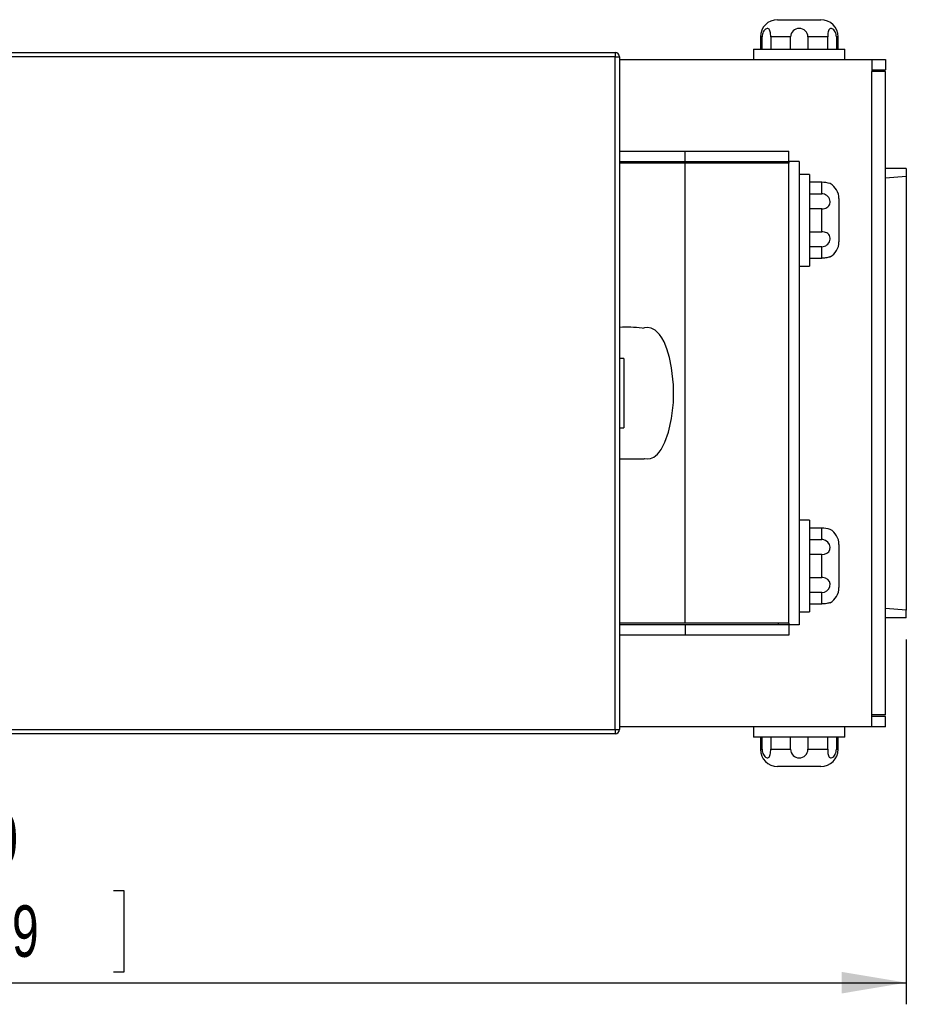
# Model space of a CAD drawing. Extents: x 11 to 421, y 5 to 275.
# Tile 5 of 7: x 133 to 175, y 66 to 112. Entities that reach past the tile are written whole.
import ezdxf
from ezdxf.enums import TextEntityAlignment as Align

# ---------------------------------------------------------------- set-up
doc = ezdxf.new("R2010")
doc.units = 0
doc.layers.get('0').update_dxf_attribs({"linetype": 'CONTINUOUS'})
doc.dimstyles.new('SLDDIMSTYLE0', dxfattribs={"dimtxt": 2.38125, "dimasz": 3, "dimexe": 0, "dimexo": 0.0625, "dimgap": 0.595313, "dimtad": 1, "dimlfac": 1.25, "dimrnd": 1e-09, "dimzin": 4, "dimsah": 1, "dimcen": 0.09, "dimazin": 3, "dimtfac": 1, "dimtofl": 0, "dimtmove": 0, "dimatfit": 3})

# ---------------------------------------------------------------- blocks, each defined once
blk = doc.blocks.new('*D7')
at = {"color": 7, "linetype": 'CONTINUOUS'}
for p, q in [((174.507, 82.867), (174.507, 65.987)), ((91.867, 77.267), (91.867, 65.987)), ((126.912, 71.253), (126.429, 71.253)), ((126.429, 71.253), (126.429, 67.47)), ((137.794, 71.253), (138.277, 71.253)), ((138.277, 71.253), (138.277, 67.47)), ((126.429, 67.47), (126.912, 67.47)), ((138.277, 67.47), (137.794, 67.47)), ((91.867, 66.987), (174.507, 66.987))]:
    blk.add_line(p, q, dxfattribs=at)
for points in [[(91.867, 66.987), (94.867, 66.487), (94.867, 67.487)], [(174.507, 66.987), (171.507, 67.487), (171.507, 66.487)]]:
    blk.add_solid(points, dxfattribs=at)
at = {"color": 7, "linetype": 'CONTINUOUS', "width": 0.7}
for s, p in [('103.30', (126.549, 71.736, 24.07)), ('4.0669', (127.515, 67.47, 24.07))]:
    blk.add_text(s, height=2.3813, dxfattribs=at).set_placement(p, align=Align.BOTTOM_LEFT)

msp = doc.modelspace()

# ---------------------------------------------------------------- linework, layer by layer
at = {"color": 7, "linetype": 'CONTINUOUS'}
for p, q in [((168.5468, 111.5467), (169.5468, 111.5467)), ((169.5468, 111.5467), (170.5468, 111.5467)), ((167.7468, 110.7467), (167.7468, 110.1867)), ((167.8265, 110.1867), (167.8265, 110.7467)), ((169.1456, 110.7467), (168.2277, 110.7467)), ((168.2277, 110.7467), (168.2277, 110.1867)), ((169.1456, 110.1867), (169.1456, 110.7467)), ((169.948, 110.7467), (169.948, 110.1867)), ((170.8658, 110.7467), (169.948, 110.7467)), ((170.8658, 110.1867), (170.8658, 110.7467)), ((171.267, 110.7467), (171.267, 110.1867)), ((171.3468, 110.1867), (171.3468, 110.7467)), ((93.2668, 110.0267), (161.0268, 110.0267)), ((161.0268, 109.8267), (93.2668, 109.8267)), ((161.0268, 110.0267), (161.0268, 109.8267)), ((161.0268, 78.7067), (161.0268, 109.8267)), ((161.0268, 109.8267), (161.2268, 109.8267)), ((161.2268, 109.8267), (161.2268, 78.7067)), ((167.4268, 110.1867), (167.4268, 109.7067)), ((167.4268, 110.1867), (169.5468, 110.1867)), ((169.5468, 110.1867), (171.6668, 110.1867)), ((171.6668, 109.7067), (171.6668, 110.1867)), ((161.2268, 109.7067), (172.9068, 109.7067)), ((172.9068, 109.7067), (172.9068, 109.1467)), ((172.9068, 109.7067), (173.5468, 109.7067)), ((173.5468, 109.7067), (173.5468, 109.2267)), ((172.9068, 109.2267), (173.5468, 109.2267)), ((172.9068, 79.3867), (172.9068, 109.1467)), ((173.5468, 109.1467), (172.9068, 109.1467)), ((173.5468, 79.3867), (173.5468, 109.1467)), ((161.2268, 105.4667), (164.2668, 105.4667)), ((164.2668, 104.9867), (164.2668, 105.4667)), ((164.2668, 105.4667), (169.0668, 105.4667)), ((169.0668, 104.9867), (169.0668, 105.4667)), ((161.2268, 104.9867), (164.2668, 104.9867)), ((164.2668, 104.9067), (161.2268, 104.9067)), ((164.2668, 104.9867), (169.0668, 104.9867)), ((164.2668, 83.6267), (164.2668, 104.9067)), ((169.0668, 104.9067), (164.2668, 104.9067)), ((168.5868, 104.9867), (168.5868, 104.9067)), ((169.5468, 104.9867), (169.0668, 104.9867)), ((169.0668, 104.9867), (169.0668, 104.9067)), ((169.0668, 83.6267), (169.0668, 104.9067)), ((169.5468, 104.9867), (169.5468, 83.5467)), ((170.0268, 104.3867), (169.5468, 104.3867)), ((170.0268, 104.3867), (170.0268, 102.2667)), ((174.5068, 104.6667), (173.5468, 104.6667)), ((174.5068, 104.6667), (174.5068, 104.3067)), ((170.5868, 104.0214), (170.0268, 104.0214)), ((170.5868, 103.4915), (170.5868, 104.0214)), ((173.5468, 104.2347), (174.5068, 104.3067)), ((174.5068, 104.3067), (174.5068, 84.2267)), ((170.0268, 103.4915), (170.5868, 103.4915)), ((171.3868, 103.2667), (171.3868, 102.2667)), ((170.5868, 102.7966), (170.0268, 102.7966)), ((170.5868, 101.7367), (170.5868, 102.7966)), ((170.0268, 102.2667), (170.0268, 100.1467)), ((171.3868, 102.2667), (171.3868, 101.2667)), ((170.0268, 101.7367), (170.5868, 101.7367)), ((170.5868, 101.0418), (170.0268, 101.0418)), ((170.5868, 100.5119), (170.5868, 101.0418)), ((170.0268, 100.5119), (170.5868, 100.5119)), ((169.5468, 100.1467), (170.0268, 100.1467)), ((161.4268, 95.8667), (161.2268, 95.8667)), ((161.4268, 95.8667), (161.4268, 92.6667)), ((161.2268, 92.6667), (161.4268, 92.6667)), ((162.3902, 91.2446), (162.5203, 91.2267)), ((170.0268, 88.3867), (169.5468, 88.3867)), ((170.0268, 88.3867), (170.0268, 86.2667)), ((170.5868, 88.0214), (170.0268, 88.0214)), ((170.5868, 87.4915), (170.5868, 88.0214)), ((170.0268, 87.4915), (170.5868, 87.4915)), ((171.3868, 87.2667), (171.3868, 86.2667)), ((170.5868, 86.7966), (170.0268, 86.7966)), ((170.5868, 85.7367), (170.5868, 86.7966)), ((170.0268, 86.2667), (170.0268, 84.1467)), ((171.3868, 86.2667), (171.3868, 85.2667)), ((170.0268, 85.7367), (170.5868, 85.7367)), ((170.5868, 85.0418), (170.0268, 85.0418)), ((170.5868, 84.5119), (170.5868, 85.0418)), ((170.0268, 84.5119), (170.5868, 84.5119)), ((174.5068, 84.2267), (173.5468, 84.2987)), ((169.5468, 84.1467), (170.0268, 84.1467)), ((174.5068, 83.8667), (173.5468, 83.8667)), ((174.5068, 83.8667), (174.5068, 84.2267)), ((164.2668, 83.6267), (161.2268, 83.6267)), ((164.2668, 83.5467), (161.2268, 83.5467)), ((169.0668, 83.6267), (164.2668, 83.6267)), ((164.2668, 83.5467), (164.2668, 83.0667)), ((169.0668, 83.5467), (164.2668, 83.5467)), ((168.5868, 83.5467), (168.5868, 83.6267)), ((169.0668, 83.6267), (169.0668, 83.5467)), ((169.5468, 83.5467), (169.0668, 83.5467)), ((169.0668, 83.5467), (169.0668, 83.0667)), ((164.2668, 83.0667), (161.2268, 83.0667)), ((169.0668, 83.0667), (164.2668, 83.0667)), ((173.5468, 79.3867), (172.9068, 79.3867)), ((172.9068, 78.8267), (172.9068, 79.3867)), ((173.5468, 79.3067), (172.9068, 79.3067)), ((173.5468, 78.8267), (173.5468, 79.3067)), ((172.9068, 78.8267), (161.2268, 78.8267)), ((167.4268, 78.8267), (167.4268, 78.3467)), ((171.6668, 78.3467), (171.6668, 78.8267)), ((173.5468, 78.8267), (172.9068, 78.8267)), ((93.2668, 78.7067), (161.0268, 78.7067)), ((161.0268, 78.5067), (93.2668, 78.5067)), ((161.0268, 78.7067), (161.2268, 78.7067)), ((161.0268, 78.7067), (161.0268, 78.5067)), ((171.6668, 78.3467), (167.4268, 78.3467)), ((167.7468, 78.3467), (167.7468, 77.7867)), ((167.8265, 77.7867), (167.8265, 78.3467)), ((168.2277, 78.3467), (168.2277, 77.7867)), ((169.1456, 77.7867), (169.1456, 78.3467)), ((169.948, 78.3467), (169.948, 77.7867)), ((170.8658, 77.7867), (170.8658, 78.3467)), ((171.267, 78.3467), (171.267, 77.7867)), ((171.3468, 77.7867), (171.3468, 78.3467)), ((168.2277, 77.7867), (169.1456, 77.7867)), ((169.948, 77.7867), (170.8658, 77.7867)), ((170.5468, 76.9867), (168.5468, 76.9867))]:
    msp.add_line(p, q, dxfattribs=at)
at = {"color": 8, "linetype": 'CONTINUOUS'}
for p, q in [((167.8265, 110.7467), (167.7468, 110.7467)), ((171.3468, 110.7467), (171.267, 110.7467)), ((167.7468, 77.7867), (167.8265, 77.7867)), ((171.267, 77.7867), (171.3468, 77.7867))]:
    msp.add_line(p, q, dxfattribs=at)
at = {"color": 7, "linetype": 'CONTINUOUS'}
for points in [[(168.2277, 110.7467), (168.2265, 110.8113), (168.2225, 110.876), (168.2158, 110.9354), (168.2055, 110.991), (168.192, 111.0376), (168.1741, 111.0774), (168.1528, 111.1072), (168.1269, 111.1283), (168.0971, 111.1393), (168.0631, 111.1401), (168.0266, 111.1301), (167.9877, 111.1085), (167.9506, 111.0772), (167.9145, 111.0348), (167.8847, 110.9869), (167.8593, 110.9306), (167.8413, 110.8717), (167.83, 110.8077), (167.8265, 110.7467)], [(171.267, 110.7467), (171.2631, 110.8113), (171.2512, 110.876), (171.2324, 110.9354), (171.2066, 110.991), (171.1769, 111.0376), (171.1427, 111.0774), (171.1076, 111.1072), (171.0712, 111.1283), (171.0356, 111.1393), (171.0012, 111.1401), (170.97, 111.1301), (170.9419, 111.1085), (170.9193, 111.0772), (170.9005, 111.0348), (170.8871, 110.9869), (170.8771, 110.9306), (170.8706, 110.8717), (170.8669, 110.8077), (170.8658, 110.7467)], [(170.5868, 102.7966), (170.6514, 102.8002), (170.7161, 102.8117), (170.7755, 102.8303), (170.8311, 102.8571), (170.8777, 102.8899), (170.9175, 102.9302), (170.9473, 102.9751), (170.9684, 103.0261), (170.9794, 103.0811), (170.9802, 103.14), (170.9702, 103.2003), (170.9486, 103.2615), (170.9173, 103.3173), (170.8749, 103.3698), (170.827, 103.412), (170.7707, 103.4472), (170.7118, 103.4717), (170.6478, 103.4868), (170.5868, 103.4915)], [(170.5868, 101.0418), (170.6514, 101.047), (170.7161, 101.0631), (170.7755, 101.0886), (170.8311, 101.1244), (170.8777, 101.1665), (170.9175, 101.2163), (170.9473, 101.2691), (170.9684, 101.3262), (170.9794, 101.3845), (170.9802, 101.4437), (170.9702, 101.501), (170.9486, 101.5558), (170.9173, 101.6033), (170.8749, 101.6458), (170.827, 101.6785), (170.7707, 101.7048), (170.7118, 101.7226), (170.6478, 101.7335), (170.5868, 101.7367)], [(170.9799, 100.5702), (170.9802, 100.5703), (170.9702, 100.5673), (170.9486, 100.561), (170.9173, 100.5527), (170.8749, 100.5427), (170.827, 100.5332), (170.7707, 100.5243), (170.7118, 100.5176), (170.6478, 100.5133), (170.5868, 100.5119)], [(162.519, 97.3066), (162.3809, 97.2861), (162.2966, 97.2534)], [(162.5203, 91.2267), (162.6662, 91.2453), (162.8181, 91.3113), (162.8974, 91.3677), (162.9796, 91.443), (163.065, 91.5401), (163.153, 91.662), (163.3316, 91.9955), (163.5008, 92.4672), (163.6392, 93.0854), (163.7209, 93.8299), (163.7241, 94.6441), (163.64, 95.4431), (163.5419, 95.9163), (163.4218, 96.3142), (163.2888, 96.6337), (163.1853, 96.824), (163.0813, 96.9755), (162.8788, 97.1791), (162.6905, 97.2791), (162.5203, 97.3067)], [(161.2268, 91.2267), (161.2419, 91.2267), (161.3386, 91.2267), (161.4395, 91.2267), (161.66, 91.2267), (161.9315, 91.227), (162.0683, 91.2274), (162.1925, 91.228), (162.2957, 91.229), (162.3613, 91.2308), (162.3814, 91.2349), (162.3809, 91.2352)], [(170.5868, 86.7966), (170.7161, 86.8117), (170.8311, 86.8571), (170.9175, 86.9302), (170.9684, 87.0261), (170.9802, 87.14), (170.9486, 87.2615), (170.8749, 87.3698), (170.7707, 87.4472), (170.6478, 87.4868), (170.5868, 87.4915)], [(170.5868, 85.0418), (170.7161, 85.0631), (170.8311, 85.1244), (170.9175, 85.2163), (170.9684, 85.3262), (170.9802, 85.4437), (170.9486, 85.5558), (170.8749, 85.6458), (170.7707, 85.7048), (170.6478, 85.7335), (170.5868, 85.7367)], [(170.9799, 84.5702), (170.9802, 84.5703), (170.9702, 84.5673), (170.9486, 84.561), (170.9173, 84.5527), (170.8749, 84.5427), (170.827, 84.5332), (170.7707, 84.5243), (170.7118, 84.5176), (170.6478, 84.5133), (170.5868, 84.5119)], [(167.8265, 77.7867), (167.8304, 77.722), (167.8423, 77.6573), (167.8611, 77.5979), (167.8869, 77.5423), (167.9166, 77.4957), (167.9508, 77.4559), (167.9859, 77.4261), (168.0223, 77.405), (168.058, 77.394), (168.0923, 77.3932), (168.1236, 77.4032), (168.1516, 77.4248), (168.1742, 77.4561), (168.193, 77.4985), (168.2064, 77.5464), (168.2165, 77.6027), (168.2229, 77.6616), (168.2266, 77.7256), (168.2277, 77.7867)], [(170.8658, 77.7867), (170.867, 77.722), (170.871, 77.6573), (170.8778, 77.5979), (170.8881, 77.5423), (170.9015, 77.4957), (170.9194, 77.4559), (170.9407, 77.4261), (170.9667, 77.405), (170.9965, 77.394), (171.0304, 77.3932), (171.0669, 77.4032), (171.1059, 77.4248), (171.1429, 77.4561), (171.179, 77.4985), (171.2088, 77.5464), (171.2343, 77.6027), (171.2523, 77.6616), (171.2635, 77.7256), (171.267, 77.7867)]]:
    msp.add_lwpolyline(points, dxfattribs=at)
for centre, radius, start, end in [((168.5468, 110.7467), 0.8, 90, 180), ((170.5468, 110.7467), 0.8, 0, 90), ((169.5468, 110.7443), 0.4012, 0.33305, 179.66695), ((161.0268, 109.8267), 0.2, 0, 90), ((170.5909, 102.6946), 1.3268, 72.94924, 90.17684), ((170.5868, 103.2667), 0.8, 0, 60.57347), ((170.5868, 101.2667), 0.8, 299.41789, 0), ((161.5938, 91.8347), 5.4843, 82.89802, 93.83681), ((170.5909, 86.6946), 1.3268, 72.94924, 90.17684), ((170.5868, 87.2667), 0.8, 0, 60.57347), ((170.5868, 85.2667), 0.8, 299.41789, 0), ((161.0268, 78.7067), 0.2, 270, 0), ((168.5468, 77.7867), 0.8, 180, 270), ((169.5468, 77.789), 0.4012, 180.33305, 359.66695), ((170.5468, 77.7867), 0.8, 270, 0)]:
    msp.add_arc(centre, radius, start, end, dxfattribs=at)

# ---------------------------------------------------------------- dimensions: what is measured, and where the dimension line sits
dim = msp.add_linear_dim(base=(174.5068, 66.9867), p1=(91.8668, 78.2667), p2=(174.5068, 83.8667), dimstyle='SLDDIMSTYLE0', dxfattribs=at)
dim.commit()
dim.dimension.update_dxf_attribs({"geometry": '*D7', "text_midpoint": (132.3527, 66.9867), "dimtype": 160})

doc.saveas('drawing.dxf')
